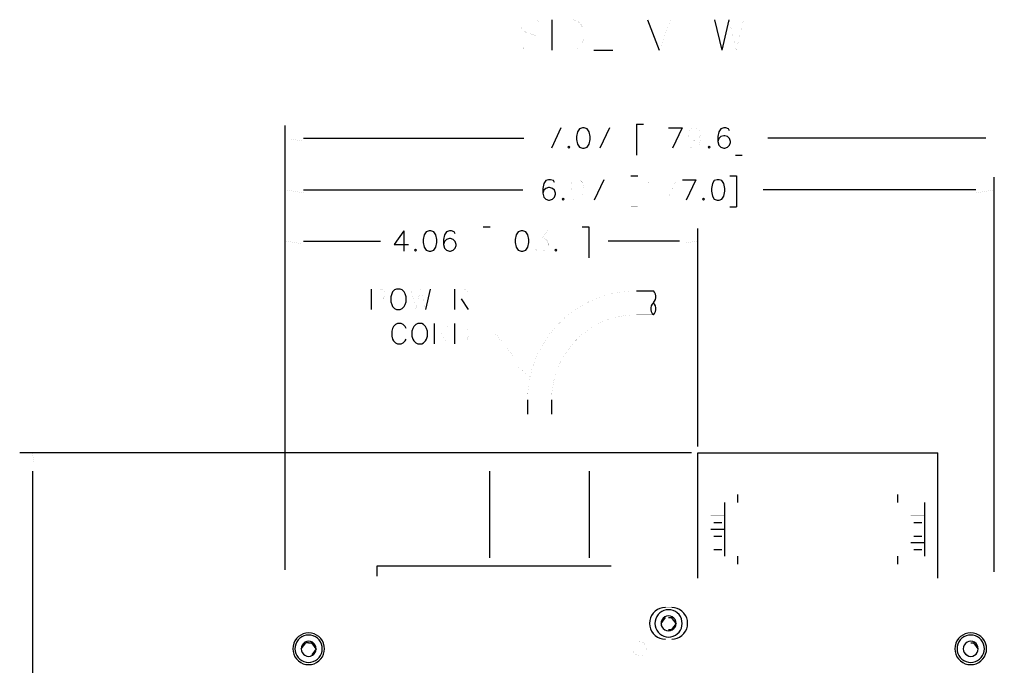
# Model space of a CAD drawing. Extents: x -5.2 to 5.2, y -3.8 to 3.8.
# Tile 9 of 9: x 2.1 to 5.2, y 1.7 to 3.8. Entities that reach past the tile are written whole.
import ezdxf

# ---------------------------------------------------------------- set-up
doc = ezdxf.new("R2010")
doc.units = 0

msp = doc.modelspace()

# ---------------------------------------------------------------- linework, layer by layer
at = {"layer": 'LAYER_1'}
for p, q in [((3.80112, 3.78969), (3.80112, 3.69206)), ((4.10782, 3.78969), (4.14522, 3.69206)), ((4.32198, 3.78969), (4.34521, 3.69206)), ((4.36844, 3.78969), (4.34521, 3.69206)), ((3.93578, 3.69206), (3.99641, 3.69206)), ((2.94839, 2.02949), (2.94839, 3.45152)), ((3.83065, 3.44324), (3.79994, 3.37828)), ((3.98577, 3.44324), (3.95466, 3.37828)), ((4.07239, 3.45583), (4.09443, 3.45583)), ((4.07239, 3.45583), (4.07239, 3.35663)), ((4.17475, 3.44324), (4.21844, 3.44324)), ((4.21844, 3.44324), (4.18735, 3.37828)), ((3.00704, 3.41096), (3.71136, 3.41096)), ((5.19088, 3.41096), (4.49246, 3.41096)), ((4.38892, 3.35663), (4.41056, 3.35663)), ((3.96806, 3.2775), (3.93696, 3.21253)), ((4.05466, 3.2901), (4.07632, 3.2901)), ((4.21924, 3.2775), (4.26253, 3.2775)), ((4.26253, 3.2775), (4.23145, 3.21253)), ((4.37081, 3.2901), (4.39246, 3.2901)), ((4.39246, 3.2901), (4.39246, 3.19088)), ((5.21686, 2.02319), (5.21686, 3.28577)), ((3.00704, 3.24522), (3.70823, 3.24522)), ((5.15819, 3.24522), (4.47789, 3.24522)), ((4.37081, 3.19088), (4.39246, 3.19088)), ((3.58224, 3.12632), (3.60388, 3.12632)), ((3.89837, 3.12632), (3.92003, 3.12632)), ((3.92003, 3.12632), (3.92003, 3.02712)), ((4.26845, 2.42358), (4.26845, 3.122)), ((3.3279, 3.11412), (3.3279, 3.04877)), ((3.00704, 3.08144), (3.25311, 3.08144)), ((4.20979, 3.08144), (3.98223, 3.08144)), ((3.22358, 2.92789), (3.22358, 2.86254)), ((3.41256, 2.92789), (3.39719, 2.86254)), ((3.49011, 2.92789), (3.49011, 2.86254)), ((4.07278, 2.92199), (4.12632, 2.92199)), ((3.51176, 2.8968), (3.5338, 2.86254)), ((3.42514, 2.81727), (3.42514, 2.75231)), ((3.49011, 2.81727), (3.49011, 2.75231)), ((3.72397, 2.57318), (3.72397, 2.52712)), ((3.80073, 2.57318), (3.80073, 2.52712)), ((4.24797, 2.4031), (2.0984, 2.4031)), ((4.26845, 2.4031), (5.03693, 2.4031)), ((4.26845, 2.00271), (4.26845, 2.4031)), ((5.03693, 2.00271), (5.03693, 2.4031)), ((2.13896, 2.34445), (2.13896, 1.00747)), ((3.6031, 2.06807), (3.6031, 2.34484)), ((3.922, 2.06807), (3.922, 2.34484)), ((4.39678, 2.24484), (4.39678, 2.27043)), ((4.9086, 2.24484), (4.9086, 2.27043)), ((4.35505, 2.07318), (4.35505, 2.24484)), ((4.99521, 2.07318), (4.99521, 2.24484)), ((4.32001, 2.18026), (4.34521, 2.18026)), ((4.96016, 2.18026), (4.98537, 2.18026)), ((4.31018, 2.15902), (4.35505, 2.15902)), ((4.32001, 2.13736), (4.34521, 2.13736)), ((4.95032, 2.1161), (4.99521, 2.1161)), ((4.96016, 2.13736), (4.98537, 2.13736)), ((4.32001, 2.09445), (4.34521, 2.09445)), ((4.96016, 2.09445), (4.98537, 2.09445)), ((4.39678, 2.04719), (4.39678, 2.07318)), ((4.9086, 2.04719), (4.9086, 2.07318)), ((3.24288, 2.00941), (3.24288, 2.04209)), ((3.24288, 2.04209), (3.99167, 2.04209)), ((4.15112, 1.85784), (4.16528, 1.87714)), ((4.17513, 1.87714), (4.18498, 1.87714)), ((4.17513, 1.83855), (4.18498, 1.83855)), ((4.19915, 1.85784), (4.18498, 1.83855)), ((2.99917, 1.77674), (3.01374, 1.79603)), ((3.02319, 1.79603), (3.01374, 1.79603)), ((3.02319, 1.79603), (3.03303, 1.79603)), ((3.0472, 1.77674), (3.03303, 1.75705)), ((5.14205, 1.79603), (5.15188, 1.79603))]:
    msp.add_line(p, q, dxfattribs=at)
at = {"layer": 'LAYER_1', "const_width": 0.0001}
for points in [[(3.76846, 3.77593), (3.75899, 3.78497), (3.74523, 3.78969), (3.72673, 3.78969), (3.71254, 3.78497), (3.70349, 3.77593), (3.70349, 3.76646), (3.70823, 3.75741), (3.71254, 3.75268), (3.72199, 3.74796), (3.74995, 3.73852), (3.75899, 3.7338), (3.76373, 3.72946), (3.76846, 3.72), (3.76846, 3.70622), (3.75899, 3.69678), (3.74523, 3.69206), (3.72673, 3.69206), (3.71254, 3.69678), (3.70349, 3.70622)], [(3.83814, 3.78969), (3.87082, 3.78969), (3.88459, 3.78497), (3.89404, 3.77593), (3.89876, 3.76646), (3.90348, 3.75268), (3.90348, 3.72946), (3.89876, 3.71528), (3.89404, 3.70622), (3.88459, 3.69678), (3.87082, 3.69206), (3.83814, 3.69206)], [(3.83814, 3.78969), (3.83814, 3.69206)], [(3.93578, 3.78969), (3.99641, 3.78969)], [(3.93578, 3.78969), (3.93578, 3.69206)], [(4.18222, 3.78969), (4.14522, 3.69206)], [(4.20546, 3.78969), (4.20546, 3.69206)], [(4.24285, 3.78969), (4.3031, 3.78969)], [(4.24285, 3.78969), (4.24285, 3.69206)], [(4.36844, 3.78969), (4.39167, 3.69206)], [(4.4149, 3.78969), (4.39167, 3.69206)], [(3.93578, 3.74324), (3.97317, 3.74324)], [(4.24285, 3.74324), (4.27985, 3.74324)], [(4.24285, 3.69206), (4.3031, 3.69206)], [(3.78734, 3.44324), (3.83065, 3.44324)], [(3.94246, 3.44324), (3.98577, 3.44324)], [(4.12199, 3.43105), (4.1283, 3.43418), (4.13774, 3.44324), (4.13774, 3.37828)], [(4.27711, 3.42158), (4.27395, 3.41254), (4.26805, 3.40624), (4.2586, 3.40308), (4.25545, 3.40308), (4.246, 3.40624), (4.2401, 3.41254), (4.23694, 3.42158), (4.23694, 3.42474), (4.2401, 3.43418), (4.246, 3.44049), (4.25545, 3.44324), (4.2586, 3.44324), (4.26805, 3.44049), (4.27395, 3.43418), (4.27711, 3.42158), (4.27711, 3.40624), (4.27395, 3.39088), (4.26805, 3.38144), (4.2586, 3.37828), (4.25231, 3.37828), (4.24325, 3.38144), (4.2401, 3.38773)], [(4.38892, 3.45583), (4.41056, 3.45583)], [(4.41056, 3.45583), (4.41056, 3.35663)], [(5.24953, 1.6787), (5.24953, 3.4515)], [(3.00704, 3.42081), (3.00704, 3.40112), (2.94839, 3.41096)], [(5.19088, 3.42081), (5.19088, 3.40112), (5.24953, 3.41096)], [(4.07239, 3.35663), (4.09443, 3.35663)], [(3.90271, 3.25585), (3.89994, 3.24679), (3.89365, 3.24049), (3.8842, 3.23734), (3.88105, 3.23734), (3.872, 3.24049), (3.8657, 3.24679), (3.86254, 3.25585), (3.86254, 3.25899), (3.8657, 3.26845), (3.872, 3.27475), (3.88105, 3.2775), (3.8842, 3.2775), (3.89365, 3.27475), (3.89994, 3.26845), (3.90271, 3.25585), (3.90271, 3.24049), (3.89994, 3.22515), (3.89365, 3.21568), (3.8842, 3.21253), (3.8779, 3.21254), (3.86884, 3.21568), (3.8657, 3.22198)], [(3.92475, 3.2775), (3.96806, 3.2775)], [(4.05466, 3.2901), (4.05466, 3.19088)], [(4.10428, 3.26529), (4.11057, 3.26845), (4.12002, 3.2775), (4.12002, 3.21253)], [(4.15702, 3.2775), (4.20033, 3.2775)], [(4.20033, 3.2775), (4.16962, 3.21253)], [(3.00704, 3.25507), (3.00704, 3.23539), (2.94839, 3.24522)], [(5.15819, 3.25507), (5.15819, 3.23539), (5.21686, 3.24522)], [(4.05466, 3.19088), (4.07632, 3.19088)], [(3.58224, 3.12632), (3.58224, 3.02712)], [(3.00704, 3.09129), (3.00704, 3.07161), (2.94839, 3.08144)], [(3.63185, 3.10152), (3.63775, 3.10467), (3.64719, 3.11412), (3.64719, 3.04877)], [(3.7527, 3.11412), (3.78657, 3.11412), (3.76805, 3.08931), (3.77751, 3.08931), (3.78342, 3.08616), (3.78657, 3.08302), (3.7897, 3.07356), (3.7897, 3.06727), (3.78657, 3.05821), (3.78026, 3.05191), (3.7712, 3.04877), (3.76176, 3.04877), (3.7527, 3.05191), (3.74955, 3.05506), (3.74641, 3.06137)], [(3.84875, 3.10152), (3.85467, 3.10467), (3.86412, 3.11412), (3.86412, 3.04877)], [(4.20979, 3.09129), (4.20979, 3.07161), (4.26845, 3.08144)], [(3.58224, 3.02712), (3.60388, 3.02712)], [(3.89837, 3.02712), (3.92003, 3.02712)], [(3.22358, 2.92789), (3.25152, 2.92789), (3.26099, 2.92476), (3.26412, 2.9216), (3.26689, 2.91529), (3.26689, 2.90585), (3.26412, 2.89995), (3.26099, 2.8968), (3.25152, 2.89364), (3.22358, 2.89364)], [(3.35075, 2.92789), (3.36609, 2.86254)], [(3.38185, 2.92789), (3.36609, 2.86254)], [(3.38185, 2.92789), (3.39719, 2.86254)], [(3.43144, 2.92789), (3.47161, 2.92789)], [(3.43144, 2.92789), (3.43144, 2.86254)], [(3.49011, 2.92789), (3.51807, 2.92789), (3.52751, 2.92476), (3.53067, 2.9216), (3.5338, 2.91529), (3.5338, 2.90901), (3.53067, 2.9031), (3.52751, 2.89995), (3.51807, 2.8968), (3.49011, 2.8968)], [(4.07278, 2.92199), (4.04994, 2.9212), (4.02749, 2.91924), (4.00467, 2.91529), (3.98263, 2.91019), (3.96057, 2.90349), (3.93932, 2.89561), (3.91844, 2.88617), (3.89837, 2.87554), (3.87908, 2.86334), (3.86058, 2.84996), (3.84285, 2.83538), (3.82632, 2.82003), (3.81059, 2.80349), (3.79601, 2.78577), (3.78262, 2.76727), (3.77082, 2.74759), (3.75979, 2.72751), (3.75073, 2.70664), (3.74247, 2.68538), (3.73577, 2.66373), (3.73065, 2.64128), (3.7271, 2.61885), (3.72475, 2.59602), (3.72397, 2.57318)], [(3.43144, 2.8968), (3.45625, 2.8968)], [(3.43144, 2.86254), (3.47161, 2.86254)], [(4.07278, 2.84522), (4.05269, 2.84443), (4.03221, 2.84247), (4.01215, 2.83853), (3.99285, 2.83341), (3.97356, 2.82671), (3.95466, 2.81845), (3.93696, 2.80901), (3.91962, 2.79798), (3.90309, 2.78617), (3.88775, 2.77278), (3.87356, 2.75821), (3.86018, 2.74286), (3.84798, 2.72673), (3.83735, 2.7094), (3.8279, 2.69128), (3.81963, 2.67278), (3.81295, 2.65349), (3.80782, 2.63381), (3.80389, 2.61372), (3.80153, 2.59366), (3.80073, 2.57318)], [(4.07278, 2.84522), (4.12671, 2.84522)], [(3.42514, 2.81727), (3.45311, 2.81727), (3.46215, 2.81412), (3.4653, 2.81097), (3.46845, 2.80506), (3.46845, 2.79877), (3.4653, 2.79246), (3.46215, 2.78933), (3.4531, 2.78617), (3.42514, 2.78617)], [(3.49011, 2.81727), (3.51176, 2.81727), (3.5212, 2.81412), (3.52751, 2.80821), (3.53067, 2.80193), (3.5338, 2.79246), (3.5338, 2.77712), (3.53067, 2.76767), (3.52751, 2.76175), (3.5212, 2.75546), (3.51176, 2.75231), (3.49011, 2.75231)], [(3.4468, 2.78617), (3.46845, 2.75231)], [(3.62161, 2.7842), (3.56295, 2.7842)], [(3.69522, 2.69168), (3.62161, 2.7842)], [(3.7027, 2.69758), (3.68735, 2.68538), (3.73145, 2.64561)], [(3.68932, 2.52712), (3.83577, 2.52712)], [(3.68932, 2.34563), (3.68932, 2.52712)], [(3.83577, 2.34563), (3.83577, 2.52712)], [(2.1295, 2.34445), (2.14879, 2.34445), (2.13896, 2.4031)], [(3.6031, 2.34484), (3.922, 2.34484)], [(4.26845, 2.32161), (5.03693, 2.32161)], [(4.39678, 2.27043), (4.9086, 2.27043)], [(4.26845, 2.24484), (4.39678, 2.24484)], [(4.31018, 2.07318), (4.31018, 2.24484)], [(4.9086, 2.24484), (5.03693, 2.24484)], [(4.95032, 2.07318), (4.95032, 2.24484)], [(4.32001, 2.22357), (4.34521, 2.22357)], [(4.96016, 2.22357), (4.98537, 2.22357)], [(4.31018, 2.20193), (4.35505, 2.20193)], [(4.95032, 2.20193), (4.99521, 2.20193)], [(4.95032, 2.15902), (4.99521, 2.15902)], [(4.31018, 2.1161), (4.35505, 2.1161)], [(3.26885, 2.04209), (3.26885, 2.06807)], [(3.26885, 2.06807), (3.9653, 2.06807)], [(3.9653, 2.04209), (3.9653, 2.06807)], [(4.26845, 2.07318), (4.39678, 2.07318)], [(4.9086, 2.07318), (5.03693, 2.07318)], [(3.99167, 2.00941), (3.99167, 2.04209)], [(4.39678, 2.04719), (4.9086, 2.04719)], [(2.94839, -0.770474), (2.94839, 2.00941), (5.21686, 2.00941), (5.21686, -0.770474)], [(2.94839, 1.99643), (5.21686, 1.99643)], [(4.18537, 1.90863), (4.1649, 1.90863)], [(4.17513, 1.87714), (4.16528, 1.87714)], [(4.15112, 1.85784), (4.16528, 1.83855)], [(4.17513, 1.83855), (4.16528, 1.83855)], [(4.18537, 1.80704), (4.1649, 1.80704)], [(2.99917, 1.77674), (3.01374, 1.75705)], [(5.11804, 1.77674), (5.13261, 1.79603)], [(5.11804, 1.77674), (5.13261, 1.75705)], [(5.14205, 1.79603), (5.13261, 1.79603)], [(5.16607, 1.77674), (5.15188, 1.75705)], [(3.02319, 1.75705), (3.01374, 1.75705)], [(3.02319, 1.75705), (3.03303, 1.75705)], [(5.14205, 1.75705), (5.13261, 1.75705)], [(5.14205, 1.75705), (5.15188, 1.75705)]]:
    msp.add_lwpolyline(points, dxfattribs=at)
at = {"layer": 'LAYER_1'}
for points in [[(3.89916, 3.44324), (3.8897, 3.44049), (3.88341, 3.43105), (3.88026, 3.41568), (3.88026, 3.40624), (3.88341, 3.39088), (3.8897, 3.38144), (3.89916, 3.37828), (3.90507, 3.37828), (3.91451, 3.38144), (3.92082, 3.39088), (3.92395, 3.40624), (3.92395, 3.41568), (3.92082, 3.43105), (3.91451, 3.44049), (3.90507, 3.44324)], [(3.85545, 3.38458), (3.85231, 3.38144), (3.85545, 3.37828), (3.8586, 3.38144)], [(4.30505, 3.38458), (4.30191, 3.38144), (4.30505, 3.37828), (4.3082, 3.38144)], [(4.33065, 3.2775), (4.32119, 3.27475), (4.31529, 3.26529), (4.31213, 3.24994), (4.31213, 3.24049), (4.31529, 3.22515), (4.32119, 3.21568), (4.33065, 3.21253), (4.33694, 3.21254), (4.346, 3.21568), (4.35231, 3.22515), (4.35544, 3.24049), (4.35545, 3.24994), (4.35231, 3.26529), (4.346, 3.27475), (4.33694, 3.2775)], [(3.83774, 3.21884), (3.8346, 3.21568), (3.83774, 3.21253), (3.84089, 3.21568)], [(4.28734, 3.21884), (4.28419, 3.21568), (4.28734, 3.21253), (4.29049, 3.21568)], [(3.40861, 3.11412), (3.39917, 3.11097), (3.39288, 3.10152), (3.38972, 3.08616), (3.38972, 3.07671), (3.39288, 3.06137), (3.39917, 3.05191), (3.40861, 3.04877), (3.41452, 3.04877), (3.42396, 3.05191), (3.43026, 3.06137), (3.43342, 3.07671), (3.43342, 3.08616), (3.43026, 3.10152), (3.42396, 3.11097), (3.41452, 3.11412)], [(3.7031, 3.11412), (3.69364, 3.11097), (3.68735, 3.10152), (3.6842, 3.08616), (3.6842, 3.07671), (3.68735, 3.06137), (3.69364, 3.05191), (3.7031, 3.04877), (3.709, 3.04877), (3.71845, 3.05191), (3.72475, 3.06137), (3.7279, 3.07671), (3.7279, 3.08616), (3.72475, 3.10152), (3.71845, 3.11097), (3.709, 3.11412)], [(3.36491, 3.05506), (3.36217, 3.05191), (3.36491, 3.04877), (3.36807, 3.05191)], [(3.81451, 3.05506), (3.81136, 3.05191), (3.81451, 3.04877), (3.81767, 3.05191)], [(3.30429, 2.92789), (3.29799, 2.92476), (3.29169, 2.91845), (3.28893, 2.91216), (3.28578, 2.9031), (3.28578, 2.88735), (3.28893, 2.8783), (3.29169, 2.872), (3.29799, 2.8657), (3.30429, 2.86254), (3.31649, 2.86254), (3.3228, 2.8657), (3.32909, 2.872), (3.33224, 2.8783), (3.33538, 2.88735), (3.33538, 2.9031), (3.33224, 2.91216), (3.32909, 2.91845), (3.3228, 2.92476), (3.31649, 2.92789)], [(4.12632, 2.88381), (4.12238, 2.87908), (4.11963, 2.87357), (4.11844, 2.86726), (4.11844, 2.86136), (4.11963, 2.85546), (4.12238, 2.84996), (4.12632, 2.84522), (4.13026, 2.84996), (4.13302, 2.85546), (4.1342, 2.86136), (4.1342, 2.86726), (4.13302, 2.87357), (4.13026, 2.87908)], [(3.3724, 2.81727), (3.36609, 2.81412), (3.36019, 2.80821), (3.35704, 2.80193), (3.35388, 2.79246), (3.35388, 2.77712), (3.35704, 2.76767), (3.36019, 2.76175), (3.36609, 2.75546), (3.3724, 2.75231), (3.385, 2.75231), (3.3909, 2.75546), (3.39719, 2.76175), (3.40035, 2.76765), (3.4035, 2.77712), (3.4035, 2.79246), (3.40035, 2.80193), (3.39719, 2.80821), (3.3909, 2.81412), (3.385, 2.81727)], [(4.21883, 1.85784), (4.21806, 1.86532), (4.21608, 1.8728), (4.21293, 1.87988), (4.20859, 1.88618), (4.2031, 1.8913), (4.19679, 1.89562), (4.19009, 1.89918), (4.18262, 1.90114), (4.17513, 1.90154), (4.16766, 1.90114), (4.16018, 1.89918), (4.15309, 1.89562), (4.14678, 1.8913), (4.14168, 1.88618), (4.13734, 1.87988), (4.1338, 1.8728), (4.13184, 1.86531), (4.13144, 1.85784), (4.13184, 1.85035), (4.1338, 1.84288), (4.13734, 1.83619), (4.14168, 1.82988), (4.14678, 1.82438), (4.15309, 1.82005), (4.16018, 1.81689), (4.16766, 1.81492), (4.17513, 1.81415), (4.18262, 1.81492), (4.19009, 1.81689), (4.19679, 1.82005), (4.2031, 1.82436), (4.20859, 1.82988), (4.21293, 1.83619), (4.21608, 1.84288), (4.21806, 1.85035)], [(3.07397, 1.77674), (3.07319, 1.78539), (3.07083, 1.79406), (3.06727, 1.80194), (3.06216, 1.80902), (3.05585, 1.81533), (3.04838, 1.82044), (3.04051, 1.82438), (3.03185, 1.82673), (3.02319, 1.82713), (3.01453, 1.82673), (3.00586, 1.82438), (2.99799, 1.82044), (2.99051, 1.81533), (2.98421, 1.80902), (2.9791, 1.80194), (2.97556, 1.79406), (2.97319, 1.78539), (2.9724, 1.77674), (2.97319, 1.76768), (2.97556, 1.75901), (2.9791, 1.75115), (2.98421, 1.74407), (2.99051, 1.73776), (2.99799, 1.73265), (3.00586, 1.7287), (3.01453, 1.72634), (3.02319, 1.72595), (3.03185, 1.72634), (3.04051, 1.7287), (3.04838, 1.73265), (3.05585, 1.73776), (3.06216, 1.74407), (3.06727, 1.75115), (3.07083, 1.75901), (3.07319, 1.76768)], [(3.06688, 1.77674), (3.0665, 1.78421), (3.06414, 1.7917), (3.06098, 1.79839), (3.05665, 1.80468), (3.05113, 1.8102), (3.04523, 1.81453), (3.03815, 1.81769), (3.03067, 1.81964), (3.02319, 1.82044), (3.01571, 1.81964), (3.00823, 1.81769), (3.00114, 1.81453), (2.99524, 1.8102), (2.98972, 1.80468), (2.98539, 1.79839), (2.98225, 1.7917), (2.97989, 1.78421), (2.97948, 1.77674), (2.97989, 1.76886), (2.98225, 1.76139), (2.98539, 1.75469), (2.98972, 1.74839), (2.99524, 1.74289), (3.00114, 1.73855), (3.00823, 1.7354), (3.01571, 1.73343), (3.02319, 1.73265), (3.03067, 1.73343), (3.03815, 1.7354), (3.04523, 1.73855), (3.05113, 1.74289), (3.05665, 1.74839), (3.06098, 1.75469), (3.06414, 1.76139), (3.0665, 1.76886)], [(5.19283, 1.77674), (5.19206, 1.78539), (5.1897, 1.79406), (5.18614, 1.80194), (5.18103, 1.80902), (5.17474, 1.81533), (5.16763, 1.82044), (5.15937, 1.82438), (5.15111, 1.82673), (5.14205, 1.82713), (5.13338, 1.82673), (5.12473, 1.82438), (5.11686, 1.82044), (5.10938, 1.81533), (5.10308, 1.80902), (5.09795, 1.80194), (5.09441, 1.79406), (5.09205, 1.78539), (5.09127, 1.77674), (5.09205, 1.76768), (5.09441, 1.75901), (5.09795, 1.75115), (5.10308, 1.74407), (5.10938, 1.73776), (5.11686, 1.73265), (5.12473, 1.7287), (5.13338, 1.72634), (5.14205, 1.72595), (5.15111, 1.72634), (5.15937, 1.7287), (5.16763, 1.73265), (5.17474, 1.73776), (5.18103, 1.74407), (5.18614, 1.75115), (5.1897, 1.75901), (5.19206, 1.76768)]]:
    msp.add_lwpolyline(points, close=True, dxfattribs=at)
for points in [[(4.37001, 3.43418), (4.36688, 3.44049), (4.35782, 3.44324), (4.35151, 3.44324), (4.34207, 3.44049), (4.33617, 3.43105), (4.33301, 3.41568), (4.33301, 3.39994), (4.33617, 3.38773), (4.34207, 3.38144), (4.35151, 3.37828), (4.35467, 3.37828), (4.36411, 3.38144), (4.37001, 3.38773), (4.37317, 3.39678), (4.37317, 3.39994), (4.37001, 3.40939), (4.36411, 3.41568), (4.35467, 3.41844), (4.35151, 3.41844), (4.34207, 3.41568), (4.33617, 3.40939), (4.33301, 3.39994)], [(3.80979, 3.26845), (3.80664, 3.27475), (3.79758, 3.2775), (3.79129, 3.2775), (3.78183, 3.27475), (3.77593, 3.26529), (3.77277, 3.24994), (3.77277, 3.23418), (3.77593, 3.22198), (3.78183, 3.21568), (3.79129, 3.21253), (3.79443, 3.21254), (3.80348, 3.21568), (3.80979, 3.22198), (3.81295, 3.23105), (3.81295, 3.23418), (3.80979, 3.24365), (3.80348, 3.24994), (3.79443, 3.25271), (3.79129, 3.25271), (3.78183, 3.24994), (3.77593, 3.24365), (3.77277, 3.23421)], [(3.3279, 3.11412), (3.29681, 3.07041), (3.34326, 3.07041)], [(3.49208, 3.10467), (3.48893, 3.11097), (3.47987, 3.11412), (3.47356, 3.11412), (3.46413, 3.11097), (3.45823, 3.10152), (3.45506, 3.08616), (3.45506, 3.07041), (3.45823, 3.05821), (3.46413, 3.05191), (3.47356, 3.04877), (3.47673, 3.04877), (3.48577, 3.05191), (3.49208, 3.05821), (3.49523, 3.06727), (3.49523, 3.07041), (3.49208, 3.07987), (3.48577, 3.08616), (3.47673, 3.08931), (3.47358, 3.08931), (3.46413, 3.08616), (3.45823, 3.07987), (3.45506, 3.07041)], [(4.12632, 2.88381), (4.13026, 2.88853), (4.13302, 2.89405), (4.1342, 2.89995), (4.1342, 2.90585), (4.13302, 2.91175), (4.13026, 2.91727), (4.12632, 2.92199)], [(3.33538, 2.80193), (3.33224, 2.80821), (3.32594, 2.81412), (3.31963, 2.81727), (3.30743, 2.81727), (3.30113, 2.81412), (3.29483, 2.80821), (3.29169, 2.80193), (3.28893, 2.79246), (3.28893, 2.77712), (3.29169, 2.76767), (3.29483, 2.76175), (3.30113, 2.75546), (3.30743, 2.75231), (3.31963, 2.75231), (3.32594, 2.75546), (3.33224, 2.76175), (3.33538, 2.76765)], [(4.1649, 1.90863), (4.15584, 1.90784), (4.14758, 1.90548), (4.13932, 1.90193), (4.13222, 1.8968), (4.12592, 1.89052), (4.12081, 1.88342), (4.11725, 1.87516), (4.1149, 1.8669), (4.11411, 1.85784), (4.1149, 1.84917), (4.11725, 1.84052), (4.12081, 1.83265), (4.12592, 1.82516), (4.13222, 1.81887), (4.13932, 1.81374), (4.14758, 1.8102), (4.15584, 1.80784), (4.1649, 1.80704)], [(4.18537, 1.80704), (4.19404, 1.80784), (4.20269, 1.8102), (4.21057, 1.81374), (4.21806, 1.81887), (4.22434, 1.82516), (4.22946, 1.83265), (4.233, 1.84052), (4.23538, 1.84917), (4.23617, 1.85784), (4.23538, 1.8669), (4.233, 1.87516), (4.22946, 1.88342), (4.22434, 1.89052), (4.21806, 1.8968), (4.21057, 1.90193), (4.20269, 1.90548), (4.19404, 1.90784), (4.18537, 1.90863)], [(4.19915, 1.85784), (4.19836, 1.86413), (4.196, 1.87004), (4.19207, 1.87476), (4.18694, 1.8787), (4.18144, 1.88106), (4.17513, 1.88186), (4.16885, 1.88106), (4.16292, 1.8787), (4.1582, 1.87476), (4.15427, 1.87004), (4.15191, 1.86413), (4.15112, 1.85784), (4.15191, 1.85153), (4.15427, 1.84604), (4.1582, 1.84091), (4.16292, 1.83698), (4.16885, 1.83462), (4.17513, 1.83383), (4.18144, 1.8346), (4.18694, 1.83698), (4.19207, 1.84091), (4.196, 1.84604), (4.19836, 1.85153), (4.19915, 1.85784), (4.18498, 1.87714)], [(3.0472, 1.77674), (3.04641, 1.78264), (3.04405, 1.78854), (3.04012, 1.79367), (3.03539, 1.79721), (3.02949, 1.79996), (3.02319, 1.80076), (3.01689, 1.79996), (3.01099, 1.79721), (3.00627, 1.79367), (3.00232, 1.78854), (2.99996, 1.78264), (2.99917, 1.77674), (2.99996, 1.77043), (3.00232, 1.76453), (3.00627, 1.75941), (3.01099, 1.75587), (3.01689, 1.75311), (3.02319, 1.75233), (3.02949, 1.75311), (3.03539, 1.75587), (3.04012, 1.75941), (3.04405, 1.76453), (3.04641, 1.77043), (3.0472, 1.77674), (3.03303, 1.79603)], [(5.18575, 1.77674), (5.18536, 1.78421), (5.18339, 1.7917), (5.17985, 1.79839), (5.17551, 1.80468), (5.1704, 1.8102), (5.16409, 1.81453), (5.15701, 1.81769), (5.14952, 1.81964), (5.14205, 1.82044), (5.13456, 1.81964), (5.12709, 1.81769), (5.1204, 1.81453), (5.1141, 1.8102), (5.10857, 1.80468), (5.10426, 1.79839), (5.10111, 1.7917), (5.09914, 1.78421), (5.09835, 1.77674), (5.09914, 1.76886), (5.10111, 1.76139)], [(5.16607, 1.77674), (5.16527, 1.78264), (5.16291, 1.78854), (5.15899, 1.79367), (5.15426, 1.79721), (5.14834, 1.79996), (5.14205, 1.80076), (5.13574, 1.79996), (5.13024, 1.79721), (5.12512, 1.79367), (5.12118, 1.78854), (5.11882, 1.78264), (5.11804, 1.77674), (5.11882, 1.77043), (5.12118, 1.76453), (5.12512, 1.75941), (5.13024, 1.75587), (5.13574, 1.75311), (5.14205, 1.75233), (5.14834, 1.75311), (5.15426, 1.75587), (5.15899, 1.75941), (5.16291, 1.76453), (5.16527, 1.77043), (5.16607, 1.77674), (5.15188, 1.79603)], [(5.10111, 1.76139), (5.10426, 1.75469), (5.10857, 1.74839), (5.1141, 1.74289), (5.1204, 1.73855), (5.12709, 1.7354), (5.13456, 1.73343), (5.14205, 1.73265), (5.14952, 1.73343), (5.15701, 1.7354), (5.16409, 1.73855), (5.1704, 1.74289), (5.17551, 1.74839), (5.17985, 1.75469), (5.18339, 1.76139), (5.18536, 1.76886), (5.18575, 1.77674)]]:
    msp.add_lwpolyline(points, dxfattribs=at)
at = {"layer": 'LAYER_1', "const_width": 0.0001}
msp.add_lwpolyline([(4.10467, 1.77674), (4.10387, 1.78225), (4.10192, 1.78775), (4.09838, 1.79209), (4.09364, 1.79563), (4.08853, 1.79799), (4.08263, 1.79878), (4.07711, 1.79799), (4.0716, 1.79563), (4.06687, 1.79209), (4.06333, 1.78775), (4.06136, 1.78225), (4.06056, 1.77674), (4.06136, 1.77083), (4.06333, 1.76532), (4.06687, 1.76099), (4.0716, 1.75745), (4.07711, 1.75509), (4.08263, 1.75429), (4.08853, 1.75509), (4.09364, 1.75745), (4.09838, 1.76099), (4.10192, 1.76532), (4.10387, 1.77083)], close=True, dxfattribs=at)

doc.saveas('drawing.dxf')
